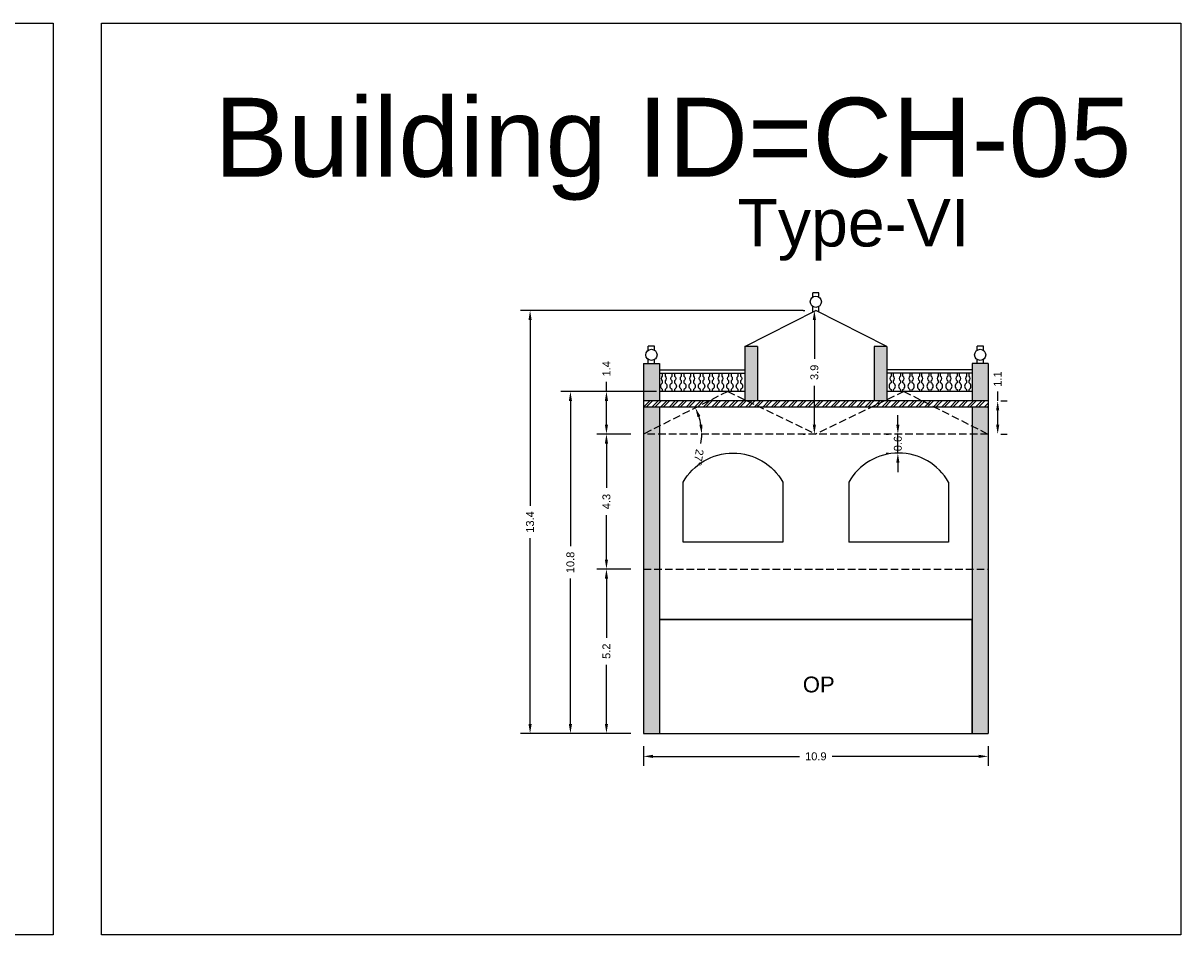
# Model space of a CAD drawing. Header units: metres. Extents: x 3416649 to 3417085, y -6712799 to -6712690.
# Tile 8 of 13: x 3416815 to 3416852, y -6712719 to -6712690. Entities that reach past the tile are written whole.
import ezdxf

# ---------------------------------------------------------------- set-up
doc = ezdxf.new("R2010")
doc.units = ezdxf.units.M
doc.linetypes.add('ACAD_ISO02W100', pattern=[15, 12, -3])
doc.layers.add('Dotted', color=7, linetype='ACAD_ISO02W100', plot=False)
doc.styles.get("Standard").update_dxf_attribs({"font": 'arial.ttf'})
doc.dimstyles.new('ISO-25', dxfattribs={"dimtxt": 0.25, "dimasz": 0.3, "dimexe": 0.3, "dimexo": 0.4, "dimgap": 0.2, "dimtad": 0, "dimdec": 1, "dimdsep": 46, "dimtxsty": 'Standard', "dimcen": 2.5, "dimadec": 0, "dimazin": 0, "dimtfac": 1, "dimtdec": 1, "dimtmove": 0, "dimatfit": 3, "dimfxl": 1, "dimarcsym": 0})

# ---------------------------------------------------------------- blocks, each defined once
blk = doc.blocks.new('*D42')
at = {"color": 0, "lineweight": -2, "transparency": 16777216}
for start, end in [(9.3524, 17.5174), (350.6476, 360)]:
    blk.add_arc((3416834.583, -6712703.088), 1.84, start, end, dxfattribs=at)
at = {"color": 0, "transparency": 16777216}
for points in [[(3416836.291, -6712702.553), (3416836.383, -6712702.515), (3416836.224, -6712702.256)], [(3416836.448, -6712702.785), (3416836.348, -6712702.793), (3416836.422, -6712703.088)]]:
    blk.add_solid(points, dxfattribs=at)
at = {"layer": 'Defpoints', "color": 0, "transparency": 16777216}
for p in [(3416837.247, -6712701.738), (3416836.333, -6712702.522), (3416834.583, -6712703.088), (3416834.583, -6712703.088), (3416845.483, -6712703.088)]:
    blk.add_point(p, dxfattribs=at)
at = {"color": 0, "transparency": 16777216, "insert": (3416836.325, -6712703.828), "char_height": 0.25, "attachment_point": 5, "rotation": 260.6476}
blk.add_mtext('27°', dxfattribs=at)
blk = doc.blocks.new('*D43')
at = {"color": 0, "lineweight": -2, "transparency": 16777216}
for p, q in [((3416834.183, -6712707.358), (3416833.109, -6712707.358)), ((3416833.409, -6712707.658), (3416833.409, -6712709.531)), ((3416833.409, -6712712.258), (3416833.409, -6712710.384)), ((3416834.183, -6712712.558), (3416833.109, -6712712.558))]:
    blk.add_line(p, q, dxfattribs=at)
at = {"color": 0, "transparency": 16777216}
for points in [[(3416833.359, -6712707.658), (3416833.459, -6712707.658), (3416833.409, -6712707.358)], [(3416833.359, -6712712.258), (3416833.459, -6712712.258), (3416833.409, -6712712.558)]]:
    blk.add_solid(points, dxfattribs=at)
at = {"layer": 'Defpoints', "color": 0, "transparency": 16777216}
for p in [(3416833.409, -6712707.358), (3416834.583, -6712707.358), (3416834.583, -6712712.558)]:
    blk.add_point(p, dxfattribs=at)
at = {"color": 0, "transparency": 16777216, "insert": (3416833.409, -6712709.958), "char_height": 0.25, "attachment_point": 5, "rotation": 90}
blk.add_mtext('5.2', dxfattribs=at)
blk = doc.blocks.new('*D44')
at = {"color": 0, "lineweight": -2, "transparency": 16777216}
for p, q in [((3416834.183, -6712703.088), (3416833.109, -6712703.088)), ((3416833.409, -6712703.388), (3416833.409, -6712704.79)), ((3416833.409, -6712707.058), (3416833.409, -6712705.655)), ((3416834.183, -6712707.358), (3416833.109, -6712707.358))]:
    blk.add_line(p, q, dxfattribs=at)
at = {"color": 0, "transparency": 16777216}
for points in [[(3416833.359, -6712703.388), (3416833.459, -6712703.388), (3416833.409, -6712703.088)], [(3416833.359, -6712707.058), (3416833.459, -6712707.058), (3416833.409, -6712707.358)]]:
    blk.add_solid(points, dxfattribs=at)
at = {"layer": 'Defpoints', "color": 0, "transparency": 16777216}
for p in [(3416833.409, -6712703.088), (3416834.583, -6712703.088), (3416834.583, -6712707.358)]:
    blk.add_point(p, dxfattribs=at)
at = {"color": 0, "transparency": 16777216, "insert": (3416833.409, -6712705.223), "char_height": 0.25, "attachment_point": 5, "rotation": 90}
blk.add_mtext('4.3', dxfattribs=at)
blk = doc.blocks.new('*D45')
at = {"color": 0, "lineweight": -2, "transparency": 16777216}
for p, q in [((3416833.409, -6712701.738), (3416833.409, -6712701.438)), ((3416834.99, -6712701.738), (3416833.109, -6712701.738)), ((3416833.409, -6712702.788), (3416833.409, -6712702.038)), ((3416834.183, -6712703.088), (3416833.109, -6712703.088))]:
    blk.add_line(p, q, dxfattribs=at)
at = {"color": 0, "transparency": 16777216}
for points in [[(3416833.359, -6712702.038), (3416833.459, -6712702.038), (3416833.409, -6712701.738)], [(3416833.359, -6712702.788), (3416833.459, -6712702.788), (3416833.409, -6712703.088)]]:
    blk.add_solid(points, dxfattribs=at)
at = {"layer": 'Defpoints', "color": 0, "transparency": 16777216}
for p in [(3416833.409, -6712701.738), (3416835.39, -6712701.738), (3416834.583, -6712703.088)]:
    blk.add_point(p, dxfattribs=at)
at = {"color": 0, "transparency": 16777216, "insert": (3416833.409, -6712701.022), "char_height": 0.25, "attachment_point": 5, "rotation": 90}
blk.add_mtext('1.4', dxfattribs=at)
blk = doc.blocks.new('*D46')
at = {"color": 0, "lineweight": -2, "transparency": 16777216}
for p, q in [((3416839.633, -6712699.178), (3416839.687, -6712699.178)), ((3416839.987, -6712699.478), (3416839.987, -6712700.705)), ((3416839.987, -6712702.788), (3416839.987, -6712701.56)), ((3416839.633, -6712703.088), (3416839.687, -6712703.088))]:
    blk.add_line(p, q, dxfattribs=at)
at = {"color": 0, "transparency": 16777216}
for points in [[(3416839.937, -6712699.478), (3416840.037, -6712699.478), (3416839.987, -6712699.178)], [(3416839.937, -6712702.788), (3416840.037, -6712702.788), (3416839.987, -6712703.088)]]:
    blk.add_solid(points, dxfattribs=at)
at = {"layer": 'Defpoints', "color": 0, "transparency": 16777216}
for p in [(3416839.987, -6712699.178), (3416840.033, -6712699.178), (3416840.033, -6712703.088)]:
    blk.add_point(p, dxfattribs=at)
at = {"color": 0, "transparency": 16777216, "insert": (3416839.987, -6712701.133), "char_height": 0.25, "attachment_point": 5, "rotation": 90}
blk.add_mtext('3.9', dxfattribs=at)
blk = doc.blocks.new('*D47')
at = {"color": 0, "lineweight": -2, "transparency": 16777216}
for p, q in [((3416834.583, -6712712.958), (3416834.583, -6712713.586)), ((3416845.483, -6712712.958), (3416845.483, -6712713.586)), ((3416834.883, -6712713.286), (3416839.519, -6712713.286)), ((3416845.183, -6712713.286), (3416840.546, -6712713.286))]:
    blk.add_line(p, q, dxfattribs=at)
at = {"color": 0, "transparency": 16777216}
for points in [[(3416834.883, -6712713.236), (3416834.883, -6712713.336), (3416834.583, -6712713.286)], [(3416845.183, -6712713.236), (3416845.183, -6712713.336), (3416845.483, -6712713.286)]]:
    blk.add_solid(points, dxfattribs=at)
at = {"layer": 'Defpoints', "color": 0, "transparency": 16777216}
for p in [(3416834.583, -6712712.558), (3416845.483, -6712712.558), (3416845.483, -6712713.286)]:
    blk.add_point(p, dxfattribs=at)
at = {"color": 0, "transparency": 16777216, "insert": (3416840.033, -6712713.286), "char_height": 0.25, "attachment_point": 5}
blk.add_mtext('10.9', dxfattribs=at)
blk = doc.blocks.new('*D48')
at = {"color": 0, "lineweight": -2, "transparency": 16777216}
for p, q in [((3416834.99, -6712701.738), (3416831.969, -6712701.738)), ((3416832.269, -6712702.038), (3416832.269, -6712706.634)), ((3416832.269, -6712712.258), (3416832.269, -6712707.661)), ((3416834.183, -6712712.558), (3416831.969, -6712712.558))]:
    blk.add_line(p, q, dxfattribs=at)
at = {"color": 0, "transparency": 16777216}
for points in [[(3416832.219, -6712702.038), (3416832.319, -6712702.038), (3416832.269, -6712701.738)], [(3416832.219, -6712712.258), (3416832.319, -6712712.258), (3416832.269, -6712712.558)]]:
    blk.add_solid(points, dxfattribs=at)
at = {"layer": 'Defpoints', "color": 0, "transparency": 16777216}
for p in [(3416832.269, -6712701.738), (3416835.39, -6712701.738), (3416834.583, -6712712.558)]:
    blk.add_point(p, dxfattribs=at)
at = {"color": 0, "transparency": 16777216, "insert": (3416832.269, -6712707.148), "char_height": 0.25, "attachment_point": 5, "rotation": 90}
blk.add_mtext('10.8', dxfattribs=at)
blk = doc.blocks.new('*D49')
at = {"color": 0, "lineweight": -2, "transparency": 16777216}
for p, q in [((3416839.633, -6712699.178), (3416830.693, -6712699.178)), ((3416830.993, -6712699.478), (3416830.993, -6712705.355)), ((3416830.993, -6712712.258), (3416830.993, -6712706.38)), ((3416834.183, -6712712.558), (3416830.693, -6712712.558))]:
    blk.add_line(p, q, dxfattribs=at)
at = {"color": 0, "transparency": 16777216}
for points in [[(3416830.943, -6712699.478), (3416831.043, -6712699.478), (3416830.993, -6712699.178)], [(3416830.943, -6712712.258), (3416831.043, -6712712.258), (3416830.993, -6712712.558)]]:
    blk.add_solid(points, dxfattribs=at)
at = {"layer": 'Defpoints', "color": 0, "transparency": 16777216}
for p in [(3416830.993, -6712699.178), (3416840.033, -6712699.178), (3416834.583, -6712712.558)]:
    blk.add_point(p, dxfattribs=at)
at = {"color": 0, "transparency": 16777216, "insert": (3416830.993, -6712705.868), "char_height": 0.25, "attachment_point": 5, "rotation": 90}
blk.add_mtext('13.4', dxfattribs=at)
blk = doc.blocks.new('*D50')
at = {"color": 0, "lineweight": -2, "transparency": 16777216}
for p, q in [((3416845.786, -6712702.038), (3416845.786, -6712701.738)), ((3416845.786, -6712702.788), (3416845.786, -6712702.338)), ((3416845.883, -6712702.038), (3416846.086, -6712702.038)), ((3416845.883, -6712703.088), (3416846.086, -6712703.088))]:
    blk.add_line(p, q, dxfattribs=at)
at = {"color": 0, "transparency": 16777216}
for points in [[(3416845.736, -6712702.338), (3416845.836, -6712702.338), (3416845.786, -6712702.038)], [(3416845.736, -6712702.788), (3416845.836, -6712702.788), (3416845.786, -6712703.088)]]:
    blk.add_solid(points, dxfattribs=at)
at = {"layer": 'Defpoints', "color": 0, "transparency": 16777216}
for p in [(3416845.483, -6712702.038), (3416845.786, -6712702.038), (3416845.483, -6712703.088)]:
    blk.add_point(p, dxfattribs=at)
at = {"color": 0, "transparency": 16777216, "insert": (3416845.786, -6712701.346), "char_height": 0.25, "attachment_point": 5, "rotation": 90}
blk.add_mtext('1.1', dxfattribs=at)
blk = doc.blocks.new('*D51')
at = {"color": 0, "lineweight": -2, "transparency": 16777216}
for p, q in [((3416842.628, -6712702.788), (3416842.628, -6712702.488)), ((3416842.253, -6712703.088), (3416842.328, -6712703.088)), ((3416842.628, -6712703.688), (3416842.628, -6712703.088)), ((3416842.253, -6712703.688), (3416842.328, -6712703.688)), ((3416842.628, -6712703.988), (3416842.628, -6712704.288))]:
    blk.add_line(p, q, dxfattribs=at)
at = {"color": 0, "transparency": 16777216}
for points in [[(3416842.578, -6712702.788), (3416842.678, -6712702.788), (3416842.628, -6712703.088)], [(3416842.578, -6712703.988), (3416842.678, -6712703.988), (3416842.628, -6712703.688)]]:
    blk.add_solid(points, dxfattribs=at)
at = {"layer": 'Defpoints', "color": 0, "transparency": 16777216}
for p in [(3416842.628, -6712703.088), (3416842.653, -6712703.088), (3416842.653, -6712703.688)]:
    blk.add_point(p, dxfattribs=at)
at = {"color": 0, "transparency": 16777216, "insert": (3416842.628, -6712703.388), "char_height": 0.25, "attachment_point": 5, "rotation": 90}
blk.add_mtext('0.6', dxfattribs=at)

msp = doc.modelspace()

# ---------------------------------------------------------------- hatches: boundary and pattern name
h = msp.add_hatch(color=256)
h.dxf.hatch_style = 1
h.paths.add_polyline_path([(3416838.183, -6712700.318), (3416837.783, -6712700.318), (3416837.783, -6712701.997), (3416837.866, -6712702.038), (3416838.183, -6712702.038)])
h.paths.add_polyline_path([(3416842.283, -6712700.318), (3416841.883, -6712700.318), (3416841.883, -6712702.038), (3416842.199, -6712702.038), (3416842.283, -6712701.997)])
h = msp.add_hatch(color=256)
h.dxf.hatch_style = 1
h.paths.add_polyline_path([(3416834.583, -6712703.088), (3416835.083, -6712703.088), (3416835.083, -6712707.358), (3416834.583, -6712707.358)])
h.paths.add_polyline_path([(3416835.083, -6712702.834), (3416835.083, -6712703.088), (3416834.583, -6712703.088)], flags=17)
h.paths.add_polyline_path([(3416834.583, -6712702.238), (3416835.083, -6712702.238), (3416835.083, -6712702.834), (3416834.583, -6712703.088)])
h.paths.add_polyline_path([(3416834.583, -6712700.858), (3416835.083, -6712700.858), (3416835.083, -6712702.038), (3416834.583, -6712702.038)])
h.paths.add_polyline_path([(3416834.583, -6712707.358), (3416835.083, -6712707.358), (3416835.083, -6712712.558), (3416834.583, -6712712.558)])
h = msp.add_hatch(color=256)
h.dxf.hatch_style = 1
h.paths.add_polyline_path([(3416845.483, -6712703.088), (3416844.983, -6712703.088), (3416844.983, -6712707.358), (3416845.483, -6712707.358)])
h.paths.add_polyline_path([(3416844.983, -6712702.834), (3416844.983, -6712703.088), (3416845.483, -6712703.088)], flags=17)
h.paths.add_polyline_path([(3416845.483, -6712702.238), (3416844.983, -6712702.238), (3416844.983, -6712702.834), (3416845.483, -6712703.088)])
h.paths.add_polyline_path([(3416845.483, -6712700.858), (3416844.983, -6712700.858), (3416844.983, -6712702.038), (3416845.483, -6712702.038)])
h.paths.add_polyline_path([(3416845.483, -6712707.358), (3416844.983, -6712707.358), (3416844.983, -6712712.558), (3416845.483, -6712712.558)])
h = msp.add_hatch()
h.set_pattern_fill('ANSI32', color=256, scale=0.02)
h.set_pattern_definition([(45, (0, 0), (-0.134703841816, 0.134703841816), []), (45, (0.0898, 0), (-0.134703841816, 0.134703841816), [])])
h.paths.add_polyline_path([(3416845.483, -6712702.038), (3416834.583, -6712702.038), (3416834.583, -6712702.238), (3416845.483, -6712702.238)])

# ---------------------------------------------------------------- linework, layer by layer
for points in [[(3416781.757, -6712690.082), (3416815.903, -6712690.082), (3416815.903, -6712718.934), (3416781.757, -6712718.934)], [(3416817.435, -6712690.082), (3416851.581, -6712690.082), (3416851.581, -6712718.934), (3416817.435, -6712718.934)], [(3416844.983, -6712708.958), (3416835.083, -6712708.958), (3416835.083, -6712712.558), (3416844.983, -6712712.558)]]:
    msp.add_lwpolyline(points, close=True)
for points in [[(3416839.933, -6712698.755), (3416839.933, -6712698.622)], [(3416840.133, -6712698.622), (3416839.933, -6712698.622)], [(3416840.133, -6712698.755), (3416840.133, -6712698.622)], [(3416839.933, -6712699.228), (3416839.933, -6712699.044)], [(3416840.133, -6712699.228), (3416840.133, -6712699.044)], [(3416837.783, -6712700.318), (3416840.033, -6712699.178)], [(3416842.283, -6712700.318), (3416840.033, -6712699.178)], [(3416834.733, -6712700.435), (3416834.733, -6712700.302)], [(3416834.933, -6712700.302), (3416834.733, -6712700.302)], [(3416834.933, -6712700.435), (3416834.933, -6712700.302)], [(3416837.783, -6712700.318), (3416837.783, -6712702.038)], [(3416838.183, -6712700.318), (3416837.783, -6712700.318)], [(3416838.183, -6712700.318), (3416838.183, -6712702.038)], [(3416841.883, -6712700.318), (3416841.883, -6712702.038)], [(3416842.283, -6712700.318), (3416841.883, -6712700.318)], [(3416842.283, -6712700.318), (3416842.283, -6712702.038)], [(3416845.133, -6712700.435), (3416845.133, -6712700.302)], [(3416845.333, -6712700.302), (3416845.133, -6712700.302)], [(3416845.333, -6712700.435), (3416845.333, -6712700.302)], [(3416834.583, -6712700.858), (3416834.583, -6712712.558)], [(3416834.583, -6712700.858), (3416835.083, -6712700.858)], [(3416834.733, -6712700.858), (3416834.733, -6712700.724)], [(3416834.933, -6712700.858), (3416834.933, -6712700.724)], [(3416835.083, -6712700.858), (3416835.083, -6712702.038)], [(3416844.983, -6712700.858), (3416844.983, -6712702.038)], [(3416845.483, -6712700.858), (3416844.983, -6712700.858)], [(3416845.133, -6712700.858), (3416845.133, -6712700.724)], [(3416845.333, -6712700.858), (3416845.333, -6712700.724)], [(3416845.483, -6712700.858), (3416845.483, -6712712.558)], [(3416835.083, -6712701.058), (3416837.783, -6712701.058)], [(3416835.083, -6712701.158), (3416837.783, -6712701.158)], [(3416837.783, -6712701.058), (3416837.783, -6712702.038)], [(3416844.983, -6712701.058), (3416842.283, -6712701.058)], [(3416844.983, -6712701.158), (3416842.283, -6712701.158)], [(3416837.783, -6712701.738), (3416835.083, -6712701.738)], [(3416844.983, -6712701.738), (3416842.283, -6712701.738)], [(3416845.483, -6712702.038), (3416834.583, -6712702.038)], [(3416845.483, -6712702.238), (3416834.583, -6712702.238)], [(3416835.083, -6712702.238), (3416835.083, -6712712.558)], [(3416844.983, -6712702.238), (3416844.983, -6712712.558)], [(3416841.073, -6712704.608), (3416841.073, -6712706.508)], [(3416844.233, -6712704.608), (3416844.233, -6712706.508)], [(3416844.233, -6712706.508), (3416841.073, -6712706.508)], [(3416835.083, -6712708.958), (3416844.983, -6712708.958)], [(3416834.583, -6712712.558), (3416845.483, -6712712.558)]]:
    msp.add_lwpolyline(points)
for points in [[(3416835.186, -6712701.738), (3416835.186, -6712701.673, -0.59952), (3416835.186, -6712701.469), (3416835.186, -6712701.398, -0.504557), (3416835.186, -6712701.251), (3416835.186, -6712701.158)], [(3416835.263, -6712701.158), (3416835.263, -6712701.251, -0.504557), (3416835.263, -6712701.398), (3416835.263, -6712701.469, -0.59952), (3416835.263, -6712701.673), (3416835.263, -6712701.738)], [(3416835.485, -6712701.738), (3416835.485, -6712701.673, -0.59952), (3416835.485, -6712701.469), (3416835.485, -6712701.398, -0.504557), (3416835.485, -6712701.251), (3416835.485, -6712701.158)], [(3416835.562, -6712701.158), (3416835.562, -6712701.251, -0.504557), (3416835.562, -6712701.398), (3416835.562, -6712701.469, -0.59952), (3416835.562, -6712701.673), (3416835.562, -6712701.738)], [(3416835.784, -6712701.738), (3416835.784, -6712701.673, -0.59952), (3416835.784, -6712701.469), (3416835.784, -6712701.398, -0.504557), (3416835.784, -6712701.251), (3416835.784, -6712701.158)], [(3416835.861, -6712701.158), (3416835.861, -6712701.251, -0.504557), (3416835.861, -6712701.398), (3416835.861, -6712701.469, -0.59952), (3416835.861, -6712701.673), (3416835.861, -6712701.738)], [(3416836.083, -6712701.738), (3416836.083, -6712701.673, -0.59952), (3416836.083, -6712701.469), (3416836.083, -6712701.398, -0.504557), (3416836.083, -6712701.251), (3416836.083, -6712701.158)], [(3416836.159, -6712701.158), (3416836.159, -6712701.251, -0.504557), (3416836.159, -6712701.398), (3416836.159, -6712701.469, -0.59952), (3416836.159, -6712701.673), (3416836.159, -6712701.738)], [(3416836.381, -6712701.738), (3416836.381, -6712701.673, -0.59952), (3416836.381, -6712701.469), (3416836.381, -6712701.398, -0.504557), (3416836.381, -6712701.251), (3416836.381, -6712701.158)], [(3416836.458, -6712701.158), (3416836.458, -6712701.251, -0.504557), (3416836.458, -6712701.398), (3416836.458, -6712701.469, -0.59952), (3416836.458, -6712701.673), (3416836.458, -6712701.738)], [(3416836.68, -6712701.738), (3416836.68, -6712701.673, -0.59952), (3416836.68, -6712701.469), (3416836.68, -6712701.398, -0.504557), (3416836.68, -6712701.251), (3416836.68, -6712701.158)], [(3416836.757, -6712701.158), (3416836.757, -6712701.251, -0.504557), (3416836.757, -6712701.398), (3416836.757, -6712701.469, -0.59952), (3416836.757, -6712701.673), (3416836.757, -6712701.738)], [(3416836.979, -6712701.738), (3416836.979, -6712701.673, -0.59952), (3416836.979, -6712701.469), (3416836.979, -6712701.398, -0.504557), (3416836.979, -6712701.251), (3416836.979, -6712701.158)], [(3416837.056, -6712701.158), (3416837.056, -6712701.251, -0.504557), (3416837.056, -6712701.398), (3416837.056, -6712701.469, -0.59952), (3416837.056, -6712701.673), (3416837.056, -6712701.738)], [(3416837.278, -6712701.738), (3416837.278, -6712701.673, -0.59952), (3416837.278, -6712701.469), (3416837.278, -6712701.398, -0.504557), (3416837.278, -6712701.251), (3416837.278, -6712701.158)], [(3416837.354, -6712701.158), (3416837.354, -6712701.251, -0.504557), (3416837.354, -6712701.398), (3416837.354, -6712701.469, -0.59952), (3416837.354, -6712701.673), (3416837.354, -6712701.738)], [(3416837.577, -6712701.738), (3416837.577, -6712701.673, -0.59952), (3416837.577, -6712701.469), (3416837.577, -6712701.398, -0.504557), (3416837.577, -6712701.251), (3416837.577, -6712701.158)], [(3416837.653, -6712701.158), (3416837.653, -6712701.251, -0.504557), (3416837.653, -6712701.398), (3416837.653, -6712701.469, -0.59952), (3416837.653, -6712701.673), (3416837.653, -6712701.738)], [(3416842.412, -6712701.158), (3416842.412, -6712701.251, 0.504557), (3416842.412, -6712701.398), (3416842.412, -6712701.469, 0.59952), (3416842.412, -6712701.673), (3416842.412, -6712701.738)], [(3416842.489, -6712701.738), (3416842.489, -6712701.673, 0.59952), (3416842.489, -6712701.469), (3416842.489, -6712701.398, 0.504557), (3416842.489, -6712701.251), (3416842.489, -6712701.158)], [(3416842.711, -6712701.158), (3416842.711, -6712701.251, 0.504557), (3416842.711, -6712701.398), (3416842.711, -6712701.469, 0.59952), (3416842.711, -6712701.673), (3416842.711, -6712701.738)], [(3416842.787, -6712701.738), (3416842.787, -6712701.673, 0.59952), (3416842.787, -6712701.469), (3416842.787, -6712701.398, 0.504557), (3416842.787, -6712701.251), (3416842.787, -6712701.158)], [(3416843.009, -6712701.158), (3416843.009, -6712701.251, 0.504557), (3416843.009, -6712701.398), (3416843.009, -6712701.469, 0.59952), (3416843.009, -6712701.673), (3416843.009, -6712701.738)], [(3416843.086, -6712701.738), (3416843.086, -6712701.673, 0.59952), (3416843.086, -6712701.469), (3416843.086, -6712701.398, 0.504557), (3416843.086, -6712701.251), (3416843.086, -6712701.158)], [(3416843.308, -6712701.158), (3416843.308, -6712701.251, 0.504557), (3416843.308, -6712701.398), (3416843.308, -6712701.469, 0.59952), (3416843.308, -6712701.673), (3416843.308, -6712701.738)], [(3416843.385, -6712701.738), (3416843.385, -6712701.673, 0.59952), (3416843.385, -6712701.469), (3416843.385, -6712701.398, 0.504557), (3416843.385, -6712701.251), (3416843.385, -6712701.158)], [(3416843.607, -6712701.158), (3416843.607, -6712701.251, 0.504557), (3416843.607, -6712701.398), (3416843.607, -6712701.469, 0.59952), (3416843.607, -6712701.673), (3416843.607, -6712701.738)], [(3416843.684, -6712701.738), (3416843.684, -6712701.673, 0.59952), (3416843.684, -6712701.469), (3416843.684, -6712701.398, 0.504557), (3416843.684, -6712701.251), (3416843.684, -6712701.158)], [(3416843.906, -6712701.158), (3416843.906, -6712701.251, 0.504557), (3416843.906, -6712701.398), (3416843.906, -6712701.469, 0.59952), (3416843.906, -6712701.673), (3416843.906, -6712701.738)], [(3416843.982, -6712701.738), (3416843.982, -6712701.673, 0.59952), (3416843.982, -6712701.469), (3416843.982, -6712701.398, 0.504557), (3416843.982, -6712701.251), (3416843.982, -6712701.158)], [(3416844.204, -6712701.158), (3416844.204, -6712701.251, 0.504557), (3416844.204, -6712701.398), (3416844.204, -6712701.469, 0.59952), (3416844.204, -6712701.673), (3416844.204, -6712701.738)], [(3416844.281, -6712701.738), (3416844.281, -6712701.673, 0.59952), (3416844.281, -6712701.469), (3416844.281, -6712701.398, 0.504557), (3416844.281, -6712701.251), (3416844.281, -6712701.158)], [(3416844.503, -6712701.158), (3416844.503, -6712701.251, 0.504557), (3416844.503, -6712701.398), (3416844.503, -6712701.469, 0.59952), (3416844.503, -6712701.673), (3416844.503, -6712701.738)], [(3416844.58, -6712701.738), (3416844.58, -6712701.673, 0.59952), (3416844.58, -6712701.469), (3416844.58, -6712701.398, 0.504557), (3416844.58, -6712701.251), (3416844.58, -6712701.158)], [(3416844.802, -6712701.158), (3416844.802, -6712701.251, 0.504557), (3416844.802, -6712701.398), (3416844.802, -6712701.469, 0.59952), (3416844.802, -6712701.673), (3416844.802, -6712701.738)], [(3416844.879, -6712701.738), (3416844.879, -6712701.673, 0.59952), (3416844.879, -6712701.469), (3416844.879, -6712701.398, 0.504557), (3416844.879, -6712701.251), (3416844.879, -6712701.158)]]:
    msp.add_lwpolyline(points, format="xyb")
msp.add_lwpolyline([(3416838.993, -6712704.608), (3416838.993, -6712706.508), (3416835.833, -6712706.508), (3416835.833, -6712704.608, -0.582278)], format="xyb", close=True)
for centre in [(3416840.033, -6712698.9), (3416834.833, -6712700.58), (3416845.233, -6712700.58)]:
    msp.add_circle(centre, 0.176)
msp.add_arc((3416842.653, -6712705.504), 1.817, 29.5774, 150.4226)
at = {"layer": 'Dotted', "ltscale": 0.02}
msp.add_line((3416845.483, -6712703.088), (3416834.583, -6712703.088), dxfattribs=at)
for points in [[(3416837.247, -6712701.738), (3416834.583, -6712703.088)], [(3416837.247, -6712701.738), (3416840.033, -6712703.088)], [(3416842.818, -6712701.738), (3416840.033, -6712703.088)], [(3416842.818, -6712701.738), (3416845.483, -6712703.088)], [(3416834.583, -6712707.358), (3416845.483, -6712707.358)]]:
    msp.add_lwpolyline(points, dxfattribs=at)

# ---------------------------------------------------------------- texts
at = {"attachment_point": 1}
for s, width, heights, insert, char_height in [('Building ID=CH-05', 67.86454, [0.517], (3416820.998, -6712692.443), 2.5), ('Type-VI', 9.99112, [0.517], (3416837.554, -6712695.649), 1.5), ('OP', 1.17554, [0], (3416839.621, -6712710.761), 0.5)]:
    msp.add_mtext_dynamic_manual_height_columns(s, width=width, gutter_width=12.5, heights=heights, dxfattribs=dict(at, insert=insert, char_height=char_height))

# ---------------------------------------------------------------- dimensions: what is measured, and where the dimension line sits
for base, p1, p2, picture, middle in [((3416830.993, -6712699.178), (3416834.583, -6712712.558), (3416840.033, -6712699.178), '*D49', (3416830.993, -6712705.868)), ((3416839.987, -6712699.178), (3416840.033, -6712703.088), (3416840.033, -6712699.178), '*D46', (3416839.987, -6712701.133)), ((3416833.409298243, -6712701.73766992), (3416834.582549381, -6712703.087669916), (3416835.389509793, -6712701.737669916), '*D45', (3416833.409298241, -6712701.022373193)), ((3416845.786408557, -6712702.037669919), (3416845.482549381, -6712703.087669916), (3416845.482549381, -6712702.037669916), '*D50', (3416845.786408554, -6712701.345991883)), ((3416832.269, -6712701.738), (3416834.583, -6712712.558), (3416835.39, -6712701.738), '*D48', (3416832.269, -6712707.148)), ((3416833.409, -6712703.088), (3416834.583, -6712707.358), (3416834.583, -6712703.088), '*D44', (3416833.409, -6712705.223)), ((3416833.409, -6712707.358), (3416834.583, -6712712.558), (3416834.583, -6712707.358), '*D43', (3416833.409, -6712709.958))]:
    dim = msp.add_linear_dim(base=base, p1=p1, p2=p2, angle=90, dimstyle='ISO-25')
    dim.commit()
    dim.dimension.update_dxf_attribs({"geometry": picture, "text_midpoint": middle})
dim = msp.add_angular_dim_2l(base=(3416836.333, -6712702.522), line1=((3416845.483, -6712703.088), (3416834.583, -6712703.088)), line2=((3416837.247, -6712701.738), (3416834.583, -6712703.088)), dimstyle='ISO-25')
dim.commit()
dim.dimension.update_dxf_attribs({"geometry": '*D42', "text_midpoint": (3416836.325, -6712703.828)})
dim = msp.add_linear_dim(base=(3416842.628, -6712703.088), p1=(3416842.653, -6712703.688), p2=(3416842.653, -6712703.088), angle=90, dimstyle='ISO-25')
dim.commit()
dim.dimension.update_dxf_attribs({"geometry": '*D51', "text_midpoint": (3416842.628, -6712703.388), "dimtype": 160})
dim = msp.add_linear_dim(base=(3416845.483, -6712713.286), p1=(3416834.583, -6712712.558), p2=(3416845.483, -6712712.558), dimstyle='ISO-25')
dim.commit()
dim.dimension.update_dxf_attribs({"geometry": '*D47', "text_midpoint": (3416840.033, -6712713.286)})

doc.saveas('drawing.dxf')
